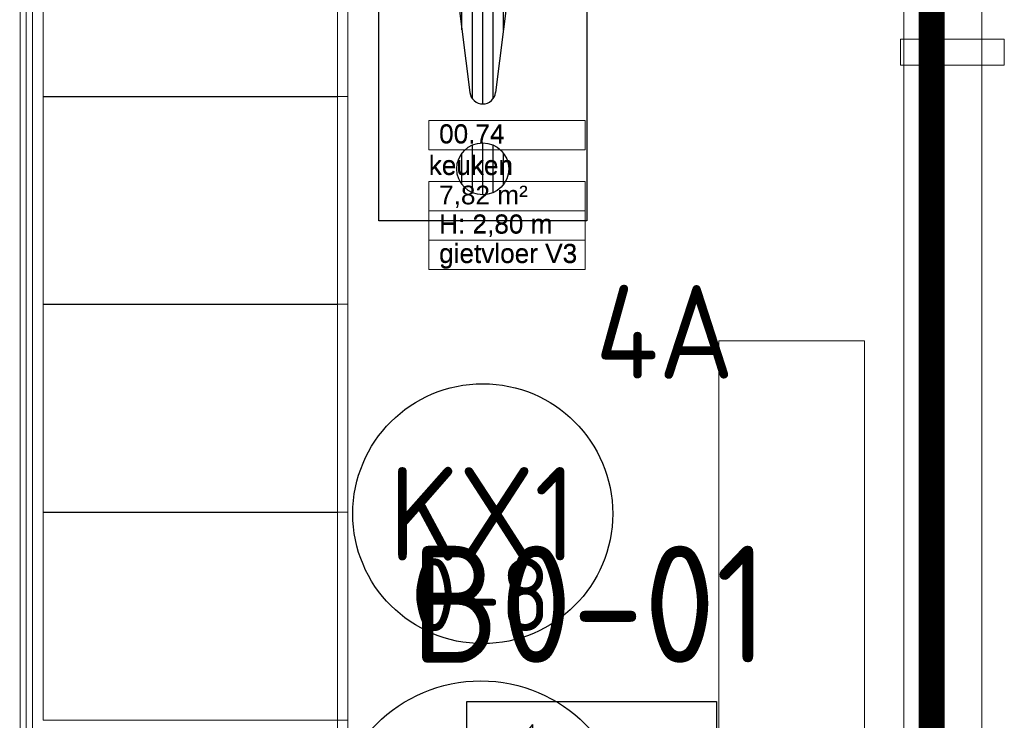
# Model space of a CAD drawing. Header units: millimetres. Extents: x -39149 to 267781, y -2340 to 58540.
# Tile 188 of 244: x 48636 to 50530, y 8615 to 9963. Entities that reach past the tile are written whole.
import ezdxf
from ezdxf.enums import TextEntityAlignment as Align

# ---------------------------------------------------------------- set-up
doc = ezdxf.new("R2010")
doc.units = ezdxf.units.MM
doc.header["$LTSCALE"] = 100
doc.header["$MEASUREMENT"] = 0
doc.linetypes.add('B0605', pattern=[141, 70, -35, 1, -35])
doc.linetypes.add('CENTER', pattern=[20, 12.5, -2.5, 2.5, -2.5])
for name, color, linetype in [('00  Bestaand', 7, 'Continuous'), ('000025--bestaand', 9, 'Continuous'), ('22 C Binnenwanden', 7, 'Continuous'), ('22 C Binnenwanden Laagscheidingslijnen', 7, 'Continuous'), ('45 Plafond', 7, 'Continuous'), ('73 Keuken', 7, 'Continuous'), ('A Stramien', 7, 'Continuous'), ('AL$1A---_ALGEMEEN--bestaand', 9, 'Continuous'), ('EL6122--_L', 4, 'Continuous'), ('EL6221--_KRACHT_400', 3, 'Continuous'), ('EL6222--_KRACHT_230', 3, 'Continuous'), ('EL6311--_LICHT_BINNEN', 3, 'Continuous'), ('EL6421--_GELUID', 3, 'Continuous'), ('EL6441--_DATACOM', 3, 'Continuous'), ('EL6511--_BRANDMELD', 3, 'Continuous'), ('EL6521--bestaand', 7, 'Continuous'), ('handhaven - AL$1A---_ALGEMEEN', 8, 'Continuous'), ('INDELING--bestaand', 7, 'Continuous'), ('Z Ruimteoppervlak', 7, 'Continuous'), ('Z Ruimteoppervlak Zone label', 7, 'Continuous'), ('Z Ruimteoppervlak Zone tekst', 7, 'Continuous')]:
    doc.layers.add(name, color=color, linetype=linetype)
doc.styles.add('buro-012', font='isocp.shx', dxfattribs={"height": 120})
doc.styles.add('BURO-018', font='isocp.shx', dxfattribs={"height": 180})
doc.styles.add('GENERATED_STYLE_1', font='arial.ttf')
doc.styles.add('GENERATED_STYLE_2', font='swiss.ttf')
doc.styles.add('GENERATED_STYLE_3', font='swiss.ttf', dxfattribs={"width": 0.96})
doc.styles.add('ISO25', font='ISO', dxfattribs={"height": 225})
doc.styles.add('STABICAD-012', font='ISOCP.SHX', dxfattribs={"height": 1.2})
doc.styles.add('STABICAD-018', font='ISOCP.SHX', dxfattribs={"height": 1.8})
doc.styles.get("Standard").update_dxf_attribs({"font": 'txt', "bigfont": 'BIGFONT.SHX'})

# ---------------------------------------------------------------- blocks, each defined once
blk = doc.blocks.new('Slab_119_7', base_point=(34211.5, 612.1))
at = {"layer": '45 Plafond', "color": 8, "linetype": 'Continuous', "lineweight": 0}
blk.add_lwpolyline([(34211.5, 612.1, 0.066229), (50336.5, 5152.1), (50336.5, 11626.8), (48610, 11626.8), (48610, 11625), (43211.5, 11625), (43211.5, 5466.1), (41411.5, 5466.1), (41411.5, 10199.6), (34211.5, 10199.6)], format="xyb", close=True, dxfattribs=at)
blk = doc.blocks.new('keuken_00.74_41_7', base_point=(49573, 9627.7))
at = {"layer": 'Z Ruimteoppervlak Zone label', "color": 8, "linetype": 'Continuous', "lineweight": 0}
for p, q in [((49422.6, 9769.1), (49723.4, 9769.1)), ((49422.6, 9712.5), (49422.6, 9769.1)), ((49723.4, 9769.1), (49723.4, 9712.5)), ((49723.4, 9712.5), (49422.6, 9712.5)), ((49422.6, 9652.2), (49723.4, 9652.2)), ((49422.6, 9595.6), (49422.6, 9652.2)), ((49723.4, 9652.2), (49723.4, 9595.6)), ((49723.4, 9595.6), (49422.6, 9595.6)), ((49422.6, 9595.6), (49723.4, 9595.6)), ((49422.6, 9539), (49422.6, 9595.6)), ((49723.4, 9595.6), (49723.4, 9539)), ((49723.4, 9539), (49422.6, 9539)), ((49422.6, 9539), (49723.4, 9539)), ((49422.6, 9482.5), (49422.6, 9539)), ((49723.4, 9539), (49723.4, 9482.5)), ((49723.4, 9482.5), (49422.6, 9482.5))]:
    blk.add_line(p, q, dxfattribs=at)
at = {"linetype": 'Continuous', "lineweight": 0, "flags": 1}
for tag in ['ROOM_AREA', 'ROOM_PERIM', 'ROOM_WALLS_SURF', 'ROOM_DOORS_SURF', 'ROOM_WINDS_SURF', 'ROOM_BASELEV', 'ROOM_NET_AREA', 'ROOM_REDUCED_AREA', 'ROOM_CALC_AREA', 'ROOM_VOLUME']:
    blk.add_attdef(tag, text='', height=2000, dxfattribs=at).set_placement((49573, 9056.2), align=Align.BOTTOM_LEFT)
at = {"layer": 'Z Ruimteoppervlak Zone tekst', "color": 2, "lineweight": 0, "insert": (49442.6, 9643.9), "char_height": 36, "attachment_point": 1, "style": 'GENERATED_STYLE_1'}
blk.add_mtext('{7,82 m²}', dxfattribs=at)
at = {"layer": 'Z Ruimteoppervlak Zone tekst', "color": 2, "lineweight": 0}
for tag, style, p in [('ROOM_NUMBER', 'GENERATED_STYLE_1', (49442.6, 9714.2)), ('ROOM_NAME', 'GENERATED_STYLE_2', (49422.6, 9653.5)), ('ROOM_HEIGHT', 'GENERATED_STYLE_1', (49442.6, 9540.7)), ('BASEC', 'GENERATED_STYLE_1', (49442.6, 9484.1))]:
    blk.add_attdef(tag, text='', height=36, dxfattribs=dict(at, style=style)).set_placement(p, align=Align.BOTTOM_LEFT)
blk = doc.blocks.new('Wall_59_7', base_point=(50411.5, 5109.8))
at = {"layer": '00  Bestaand', "color": 8, "linetype": 'Continuous', "lineweight": 0}
for p, q in [((50336.5, 11487.9), (50336.5, 5312.1)), ((50486.5, 5312.1), (50486.5, 11487.9))]:
    blk.add_line(p, q, dxfattribs=at)
blk = doc.blocks.new('Wall_226_7', base_point=(50329.8, 9875.9))
at = {"layer": '00  Bestaand', "color": 8, "linetype": 'Continuous', "lineweight": 0}
for p, q in [((50529.8, 9925.9), (50329.8, 9925.9)), ((50329.8, 9925.9), (50329.8, 9875.9)), ((50529.8, 9875.9), (50529.8, 9925.9)), ((50329.8, 9875.9), (50529.8, 9875.9))]:
    blk.add_line(p, q, dxfattribs=at)
blk = doc.blocks.new('Wall_352_7', base_point=(48610.4, 6900))
at = {"layer": '22 C Binnenwanden', "color": 8, "linetype": 'Continuous', "lineweight": 0}
blk.add_line((48660.4, 6950), (48660.4, 10491.3), dxfattribs=at)
at = {"layer": '22 C Binnenwanden Laagscheidingslijnen', "color": 8, "linetype": 'Continuous', "lineweight": 0}
for p, q in [((48648.4, 6950), (48648.4, 10491.3)), ((48636.4, 6950), (48636.4, 10106))]:
    blk.add_line(p, q, dxfattribs=at)
blk = doc.blocks.new('Standard grid marker_18')
at = {"layer": 'A Stramien', "color": 8, "linetype": 'B0605', "lineweight": 0}
blk.add_line((4000, 0), (46394.8, 0), dxfattribs=at)
at = {"layer": 'A Stramien', "color": 4, "lineweight": 0, "style": 'GENERATED_STYLE_3'}
blk.add_attdef('AC_MARKERTEXT_1', text='', height=100, rotation=90, dxfattribs=at).set_placement((-20, -49.7), align=Align.BOTTOM_LEFT)
blk = doc.blocks.new('keuken_00.74_41_8', base_point=(49573, 9627.7))
at = {"layer": 'Z Ruimteoppervlak Zone label', "color": 8, "linetype": 'Continuous', "lineweight": 0}
for p, q in [((49422.6, 9769.1), (49723.4, 9769.1)), ((49422.6, 9712.5), (49422.6, 9769.1)), ((49723.4, 9769.1), (49723.4, 9712.5)), ((49723.4, 9712.5), (49422.6, 9712.5)), ((49422.6, 9652.2), (49723.4, 9652.2)), ((49422.6, 9595.6), (49422.6, 9652.2)), ((49723.4, 9652.2), (49723.4, 9595.6)), ((49723.4, 9595.6), (49422.6, 9595.6)), ((49422.6, 9595.6), (49723.4, 9595.6)), ((49422.6, 9539), (49422.6, 9595.6)), ((49723.4, 9595.6), (49723.4, 9539)), ((49723.4, 9539), (49422.6, 9539)), ((49422.6, 9539), (49723.4, 9539)), ((49422.6, 9482.5), (49422.6, 9539)), ((49723.4, 9539), (49723.4, 9482.5)), ((49723.4, 9482.5), (49422.6, 9482.5))]:
    blk.add_line(p, q, dxfattribs=at)
blk = doc.blocks.new('1115B3A')
at = {"layer": 'handhaven - AL$1A---_ALGEMEEN', "color": 0, "linetype": 'Continuous'}
blk.add_circle((0, 0), 2.5, dxfattribs=at)
at = {"layer": 'handhaven - AL$1A---_ALGEMEEN', "color": 0, "linetype": 'Continuous', "style": 'BURO-018'}
for tag, p in [('CIRCUIT', (0, 5)), ('PANEL', (0, 5)), ('SUBCIRCUIT', (4.5, 5)), ('LIGHTFIXTURECODE', (0, 0)), ('SWITCHCODE', (4.5, -1))]:
    blk.add_attdef(tag, text='', height=1.8, dxfattribs=at).set_placement(p, align=Align.MIDDLE)
blk = doc.blocks.new('E00497')
at = {"color": 0}
for p, q in [((0, 0.75), (1, 2)), ((1, -2), (1, 2)), ((0, 0.75), (-1.5, 0.75)), ((0, -0.75), (0, 0.75)), ((-1.5, -0.75), (0, -0.75)), ((0, -0.75), (1, -2))]:
    blk.add_line(p, q, dxfattribs=at)
blk.add_line((-1.5, 0.75), (-1.5, -0.75))
blk.add_circle((0, 0), 2.841, dxfattribs=at)
at = {"color": 0, "linetype": 'Continuous', "style": 'BURO-018'}
blk.add_attdef('TEXT1', text='', height=1.8, dxfattribs=at).set_placement((0, 4.5), align=Align.MIDDLE)
at = {"color": 0, "linetype": 'Continuous', "style": 'BURO-018', "flags": 1}
blk.add_attdef('ARTICLECODE', text='', height=1.8, dxfattribs=at).set_placement((0, 0), align=Align.MIDDLE)
blk = doc.blocks.new('65210004')
at = {"layer": 'AL$1A---_ALGEMEEN--bestaand', "color": 0, "linetype": 'Continuous'}
for p, q in [((-2.4, -2.4), (-2.4, 2.4)), ((-2.4, 2.4), (2.4, 2.4)), ((2.4, 2.4), (2.4, -2.4)), ((2.4, -2.4), (-2.4, -2.4))]:
    blk.add_line(p, q, dxfattribs=at)
at = {"layer": 'AL$1A---_ALGEMEEN--bestaand', "color": 0, "linetype": 'Continuous', "style": 'ISO25'}
for tag, p in [('E_NUMMER', (-0.041, 4.27)), ('E_MATCODE', (0, -0.251))]:
    blk.add_attdef(tag, text='', height=2.25, dxfattribs=at).set_placement(p, align=Align.MIDDLE)
blk = doc.blocks.new('*X1918')
at = {"layer": 'AL$1A---_ALGEMEEN--bestaand', "color": 0, "linetype": 'Continuous'}
for p, q in [((159.6, 198.675), (159.6, 202.134)), ((159.8, 197.35), (159.8, 202.223)), ((160, 197.25), (160, 202.25)), ((160.2, 197.35), (160.2, 202.223)), ((160.4, 198.675), (160.4, 202.134)), ((159.4, 200.262), (159.4, 201.95)), ((160.6, 200.262), (160.6, 201.95)), ((159.8, 195.542), (159.8, 196.458)), ((160, 195.5), (160, 196.5)), ((160.2, 195.542), (160.2, 196.458)), ((159.6, 195.7), (159.6, 196.3)), ((160.4, 195.7), (160.4, 196.3))]:
    blk.add_line(p, q, dxfattribs=at)
blk = doc.blocks.new('1116A7')
at = {"layer": 'AL$1A---_ALGEMEEN--bestaand', "color": 0, "linetype": 'Continuous'}
for p, q in [((-2, -4), (-2, 4)), ((-2, 4), (2, 4)), ((2, 4), (2, -4)), ((-0.744, 2.406), (-0.248, -1.531)), ((0.744, 2.406), (0.248, -1.531)), ((2, -4), (-2, -4))]:
    blk.add_line(p, q, dxfattribs=at)
blk.add_circle((0, -3), 0.5, dxfattribs=at)
for centre, radius, start, end in [((0, 2.5), 0.75, 352.8192, 187.1808), ((0, -1.5), 0.25, 187.1808, 352.8192)]:
    blk.add_arc(centre, radius, start, end, dxfattribs=at)
blk.add_blockref('*X1918', (-160, -199), dxfattribs=at)
at = {"layer": 'AL$1A---_ALGEMEEN--bestaand', "color": 0, "linetype": 'Continuous', "style": 'BURO-018'}
blk.add_attdef('TEXT1', text='', height=1.8, dxfattribs=at).set_placement((0, 6.5), align=Align.MIDDLE)
at = {"layer": 'AL$1A---_ALGEMEEN--bestaand', "color": 0, "linetype": 'Continuous', "style": 'BURO-018', "flags": 1}
blk.add_attdef('ARTICLECODE', (0, 0), '', height=1.8, dxfattribs=at)
at = {"layer": 'EL6221--_KRACHT_400', "color": 1, "style": 'STABICAD-012'}
blk.add_attdef('FIREPROTECTION_PANEL', text='', height=1.8, dxfattribs=at).set_placement((716.247, 450.773), align=Align.MIDDLE)
at = {"layer": 'EL6222--_KRACHT_230', "color": 1, "style": 'STABICAD-018'}
for tag in ['FIREPROTECTION_HARDWARENUMBER', 'FIREPROTECTION_ZONE']:
    blk.add_attdef(tag, (0, 0), '', height=1.8, dxfattribs=at)
at = {"layer": 'EL6311--_LICHT_BINNEN', "color": 1, "style": 'STABICAD-018'}
blk.add_attdef('CODING2', (0, 0), '', height=1.8, dxfattribs=at)
at = {"layer": 'EL6441--_DATACOM', "color": 1, "style": 'STABICAD-018'}
blk.add_attdef('CODING1', (0, 0), '', height=1.8, dxfattribs=at)

msp = doc.modelspace()

# ---------------------------------------------------------------- linework, layer by layer
at = {"layer": '73 Keuken', "color": 8, "linetype": 'Continuous', "lineweight": 0}
for p, q in [((48681.1, 9815.6), (48681.1, 10215)), ((49246.9, 10215.6), (49246.9, 9815.6)), ((49246.9, 10215), (49246.9, 9815.6)), ((49266.9, 9815.6), (49266.9, 10215.6)), ((49246.9, 9815.6), (48681.1, 9815.6)), ((48681.1, 9815), (49246.9, 9815)), ((48681.1, 9415.6), (48681.1, 9815)), ((49246.9, 9815.6), (49266.9, 9815.6)), ((49266.9, 9815.6), (49246.9, 9815.6)), ((49246.9, 9815.6), (49246.9, 9415.6)), ((49246.9, 9815), (49246.9, 9415.6)), ((49266.9, 9415.6), (49266.9, 9815.6)), ((49246.9, 9415.6), (48681.1, 9415.6)), ((48681.1, 9415), (49246.9, 9415)), ((48681.1, 9015.6), (48681.1, 9415)), ((49246.9, 9415.6), (49266.9, 9415.6)), ((49266.9, 9415.6), (49246.9, 9415.6)), ((49246.9, 9415.6), (49246.9, 9015.6)), ((49246.9, 9415), (49246.9, 9015.6)), ((49266.9, 9015.6), (49266.9, 9415.6)), ((49980.7, 7245.2), (49980.7, 9345.2)), ((49980.7, 9345.2), (50260.7, 9345.2)), ((50260.7, 9345.2), (50260.7, 7245.2)), ((49246.9, 9015.6), (48681.1, 9015.6)), ((49246.9, 9015.6), (49266.9, 9015.6)), ((49266.9, 9015.6), (49246.9, 9015.6)), ((49246.9, 9015.6), (49246.9, 8615.6)), ((49266.9, 8615.6), (49266.9, 9015.6)), ((48681.1, 9015), (49246.9, 9015)), ((48681.1, 8615.6), (48681.1, 9015)), ((49246.9, 9015), (49246.9, 8615.6)), ((49246.9, 8615.6), (48681.1, 8615.6)), ((49246.9, 8615.6), (49266.9, 8615.6)), ((49266.9, 8615.6), (49246.9, 8615.6)), ((49246.9, 8615.6), (49246.9, 8215.6)), ((49266.9, 8215.6), (49266.9, 8615.6))]:
    msp.add_line(p, q, dxfattribs=at)
at = {"layer": 'EL6122--_L'}
for q in [(50386.5, 8788), (50386.5, 5100.3)]:
    msp.add_line((50386.5, 11700.3), q, dxfattribs=at)
at = {"layer": 'INDELING--bestaand', "color": 3, "linetype": 'CENTER', "const_width": 50}
msp.add_lwpolyline([(43309.9, 11766.4), (50390, 11766.4), (50390, 5000.9), (50390, -801.2)], dxfattribs=at)

# ---------------------------------------------------------------- block references
at = {"layer": '00  Bestaand', "color": 1, "lineweight": 0}
msp.add_blockref('Wall_59_7', (50411.5, 5109.8), dxfattribs=at)
at = {"layer": '00  Bestaand', "color": 251, "lineweight": 0}
msp.add_blockref('Wall_226_7', (50329.8, 9875.9), dxfattribs=at)
at = {"layer": '22 C Binnenwanden', "color": 1, "lineweight": 0}
msp.add_blockref('Wall_352_7', (48610.4, 6900), dxfattribs=at)
at = {"layer": '45 Plafond', "color": 252, "linetype": 'Continuous', "lineweight": 0}
msp.add_blockref('Slab_119_7', (34211.5, 612.1), dxfattribs=at)
at = {"layer": 'A Stramien', "color": 1, "linetype": 'Continuous', "lineweight": 0, "zscale": 1000, "rotation": 270}
msp.add_blockref('Standard grid marker_18', (50411.5, 48900), dxfattribs=at)
at = {"layer": 'EL6311--_LICHT_BINNEN', "linetype": 'Continuous'}
ref = msp.add_blockref('1115B3A', (49526.5, 9012.8), dxfattribs=dict(at, xscale=100, yscale=100, zscale=100))
ref.add_attrib('CIRCUIT', '4A', dxfattribs={"layer": '0', "color": 3, "linetype": 'ByBlock', "height": 180, "style": 'BURO-018'}).set_placement((49876.5, 9362.8), align=Align.MIDDLE)
ref.add_attrib('LIGHTFIXTURECODE', 'KX1', dxfattribs={"layer": '0', "color": 3, "linetype": 'ByBlock', "height": 180, "style": 'BURO-018'}).set_placement((49526.5, 9012.8), align=Align.MIDDLE)
at = {"layer": 'EL6421--_GELUID', "linetype": 'Continuous'}
ref = msp.add_blockref('E00497', (49522.8, 8407.1), dxfattribs=dict(at, xscale=100, yscale=100, zscale=100))
ref.add_attrib('TEXT1', '0-8', dxfattribs={"layer": '0', "color": 1, "linetype": 'ByBlock', "height": 140, "style": 'buro-012'}).set_placement((49522.8, 8857.1), align=Align.MIDDLE)
at = {"layer": 'EL6511--_BRANDMELD', "linetype": 'Continuous'}
ref = msp.add_blockref('1116A7', (49526.5, 9976.2), dxfattribs=dict(at, xscale=100, yscale=100))
ref.add_attrib('CODING1', '11-A4-59-21-02', dxfattribs={"layer": '0', "color": 1, "linetype": 'ByBlock', "height": 180, "style": 'STABICAD-018'}).set_placement((49522.3, 10489), align=Align.MIDDLE)
at = {"layer": 'EL6521--bestaand'}
ref = msp.add_blockref('65210004', (49735.9, 8411.7), dxfattribs=dict(at, xscale=100, yscale=100, zscale=100))
ref.add_attrib('E_NUMMER', 'B0-01', dxfattribs={"layer": '000025--bestaand', "linetype": 'Continuous', "height": 225, "style": 'ISO25'}).set_placement((49731.8, 8838.7), align=Align.MIDDLE)
at = {"layer": 'Z Ruimteoppervlak', "color": 2, "linetype": 'Continuous', "lineweight": 0}
ref = msp.add_blockref('keuken_00.74_41_7', (49573, 9627.7), dxfattribs=at)
ref.add_attrib('ROOM_NAME', 'keuken', dxfattribs={"layer": 'Z Ruimteoppervlak Zone tekst', "color": 2, "linetype": 'Continuous', "lineweight": 0, "height": 36, "style": 'GENERATED_STYLE_2'}).set_placement((49422.6, 9653.5), align=Align.BOTTOM_LEFT)
ref.add_attrib('ROOM_NUMBER', '00.74', dxfattribs={"layer": 'Z Ruimteoppervlak Zone tekst', "color": 2, "linetype": 'Continuous', "lineweight": 0, "height": 36, "style": 'GENERATED_STYLE_1'}).set_placement((49442.6, 9714.2), align=Align.BOTTOM_LEFT)
ref.add_attrib('ROOM_HEIGHT', 'H: 2,80 m', dxfattribs={"layer": 'Z Ruimteoppervlak Zone tekst', "color": 2, "linetype": 'Continuous', "lineweight": 0, "height": 36, "style": 'GENERATED_STYLE_1'}).set_placement((49442.6, 9540.7), align=Align.BOTTOM_LEFT)
ref.add_attrib('BASEC', 'gietvloer V3', dxfattribs={"layer": 'Z Ruimteoppervlak Zone tekst', "color": 2, "linetype": 'Continuous', "lineweight": 0, "height": 36, "style": 'GENERATED_STYLE_1'}).set_placement((49442.6, 9484.1), align=Align.BOTTOM_LEFT)
ref = msp.add_blockref('keuken_00.74_41_8', (49573, 9627.7), dxfattribs=at)
ref.add_attrib('ROOM_NAME', 'keuken', (49422.6, 9665.5), dxfattribs={"layer": 'Z Ruimteoppervlak Zone tekst', "color": 2, "linetype": 'Continuous', "lineweight": 0, "height": 36, "style": 'GENERATED_STYLE_2'})
ref.add_attrib('ROOM_NUMBER', '00.74', (49442.6, 9726.1), dxfattribs={"layer": 'Z Ruimteoppervlak Zone tekst', "color": 2, "linetype": 'Continuous', "lineweight": 0, "height": 36, "style": 'GENERATED_STYLE_1'})
ref.add_attrib('ROOM_HEIGHT', 'H: 2,80 m', (49442.6, 9552.6), dxfattribs={"layer": 'Z Ruimteoppervlak Zone tekst', "color": 2, "linetype": 'Continuous', "lineweight": 0, "height": 36, "style": 'GENERATED_STYLE_1'})
ref.add_attrib('BASEC', 'gietvloer V3', (49442.6, 9496), dxfattribs={"layer": 'Z Ruimteoppervlak Zone tekst', "color": 2, "linetype": 'Continuous', "lineweight": 0, "height": 36, "style": 'GENERATED_STYLE_1'})

doc.saveas('drawing.dxf')
